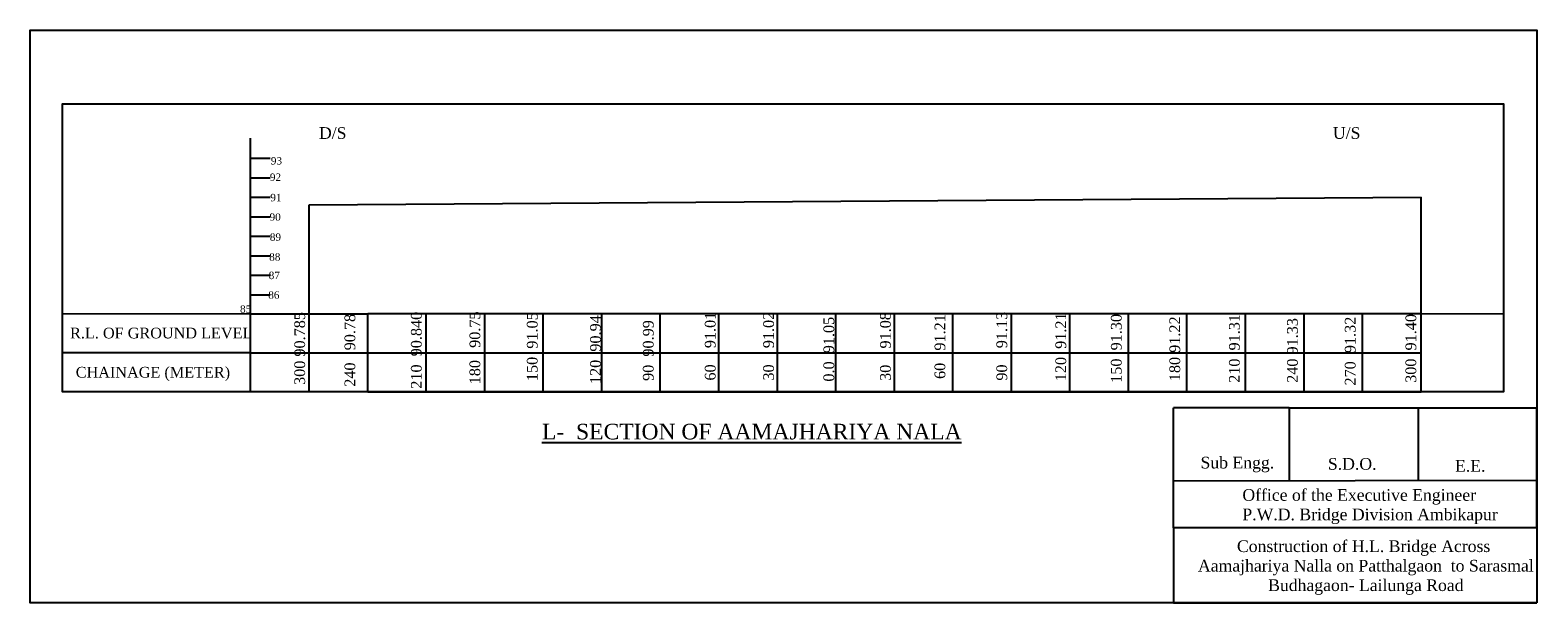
# Model space of a CAD drawing. Header units: inches. Extents: x 53 to 826, y -725 to -431.
import ezdxf

# ---------------------------------------------------------------- set-up
doc = ezdxf.new("R2010")
doc.units = ezdxf.units.IN
doc.header["$MEASUREMENT"] = 0
doc.linetypes.add('CENTER2', pattern=[28.575, 19.05, -3.175, 3.175, -3.175])
doc.styles.get("Standard").update_dxf_attribs({"font": 'times.ttf', "height": 3.8})

msp = doc.modelspace()

# ---------------------------------------------------------------- linework, layer by layer
at = {"color": 7}
for p, q in [((165.93, -496.78), (165.93, -486.39)), ((165.93, -506.78), (165.93, -496.78)), ((165.93, -506.78), (165.93, -496.78)), ((165.93, -496.78), (175.93, -496.78)), ((165.93, -516.78), (165.93, -506.78)), ((165.93, -506.78), (175.93, -506.78)), ((165.93, -526.78), (165.93, -516.78)), ((165.93, -516.78), (175.93, -516.78)), ((165.93, -536.78), (165.93, -526.78)), ((165.93, -526.78), (175.93, -526.78)), ((165.93, -546.78), (165.93, -536.78)), ((165.93, -536.78), (175.93, -536.78)), ((175.93, -536.78), (175.93, -536.78)), ((165.93, -556.78), (165.93, -546.78)), ((165.93, -546.78), (175.93, -546.78)), ((165.93, -566.78), (165.93, -556.78)), ((165.93, -556.78), (175.93, -556.78)), ((165.93, -576.78), (165.93, -566.78)), ((165.93, -566.78), (175.93, -566.78)), ((165.93, -616.78), (165.94, -576.51)), ((165.94, -616.51), (165.94, -576.51)), ((165.94, -576.51), (195.94, -576.51)), ((195.94, -616.51), (195.94, -576.51)), ((195.94, -576.51), (225.94, -576.51)), ((225.94, -616.51), (225.94, -576.51)), ((255.94, -576.51), (225.94, -576.51)), ((255.94, -616.51), (255.94, -576.51)), ((285.97, -576.5), (255.97, -576.5)), ((285.97, -616.5), (285.97, -576.5)), ((315.97, -576.5), (285.97, -576.5)), ((315.97, -616.5), (315.97, -576.5)), ((345.97, -576.5), (315.97, -576.5)), ((345.97, -616.5), (345.97, -576.5)), ((375.97, -576.5), (345.97, -576.5)), ((375.97, -616.5), (375.97, -576.5)), ((387.74, -576.5), (375.97, -576.5)), ((405.97, -576.5), (387.74, -576.5)), ((405.97, -616.5), (405.97, -576.5)), ((435.97, -576.5), (405.97, -576.5)), ((435.97, -616.5), (435.97, -576.5)), ((465.97, -576.5), (435.97, -576.5)), ((465.97, -616.5), (465.97, -576.5)), ((495.97, -576.5), (465.97, -576.5)), ((465.97, -576.5), (465.97, -576.5)), ((495.97, -616.5), (495.97, -576.5)), ((525.97, -576.5), (495.97, -576.5)), ((525.97, -616.5), (525.97, -576.5)), ((555.97, -576.5), (525.97, -576.5)), ((555.97, -616.5), (555.97, -576.5)), ((585.97, -576.5), (555.97, -576.5)), ((585.97, -616.5), (585.97, -576.5)), ((615.97, -576.5), (585.97, -576.5)), ((615.97, -616.5), (615.97, -576.5)), ((645.97, -576.5), (615.97, -576.5)), ((645.97, -616.5), (645.97, -576.5)), ((675.97, -576.5), (645.97, -576.5)), ((675.97, -616.5), (675.97, -576.5)), ((705.97, -576.5), (675.97, -576.5)), ((705.97, -616.5), (705.97, -576.5)), ((735.97, -576.5), (705.97, -576.5)), ((735.97, -616.5), (735.97, -576.5)), ((765.97, -576.5), (735.97, -576.5)), ((765.97, -576.5), (808.47, -576.33)), ((765.97, -616.5), (765.97, -576.5)), ((165.93, -596.6), (69.29, -596.6)), ((165.94, -596.51), (765.97, -596.5)), ((195.94, -616.51), (165.94, -616.51)), ((225.94, -616.51), (195.94, -616.51)), ((225.94, -616.51), (255.94, -616.51)), ((255.97, -616.5), (285.97, -616.5)), ((285.97, -616.5), (315.97, -616.5)), ((315.97, -616.5), (345.97, -616.5)), ((345.97, -616.5), (375.97, -616.5)), ((375.97, -616.5), (405.97, -616.5)), ((405.97, -616.5), (435.97, -616.5)), ((465.97, -616.5), (425.97, -616.5)), ((435.97, -616.5), (465.97, -616.5)), ((465.97, -616.5), (495.97, -616.5)), ((495.97, -616.5), (525.97, -616.5)), ((525.97, -616.5), (555.97, -616.5)), ((555.97, -616.5), (585.97, -616.5)), ((585.97, -616.5), (615.97, -616.5)), ((615.97, -616.5), (645.97, -616.5)), ((645.97, -616.5), (675.97, -616.5)), ((675.97, -616.5), (705.97, -616.5)), ((705.97, -616.5), (735.97, -616.5)), ((735.97, -616.5), (765.97, -616.5)), ((698.3, -624.72), (698.3, -662.22)), ((764.5, -624.72), (764.48, -662.09)), ((825.33, -661.97), (639.14, -662.34)), ((639.14, -662.34), (639.14, -662.34)), ((825.33, -686.36), (639.14, -686.31))]:
    msp.add_line(p, q, dxfattribs=at)
for p, q in [((195.94, -520.7), (765.97, -516.78)), ((765.97, -576.5), (765.97, -516.78)), ((195.94, -576.51), (195.94, -520.7)), ((698.3, -624.72), (639.14, -624.72)), ((639.14, -686.31), (639.14, -624.72)), ((698.3, -624.72), (825.33, -624.72)), ((825.33, -686.36), (825.33, -624.72)), ((639.14, -686.31), (639.14, -724.81)), ((825.33, -686.36), (825.33, -724.81)), ((639.14, -724.81), (825.33, -724.81))]:
    msp.add_line(p, q)
msp.add_lwpolyline([(825.33, -724.81), (52.89, -724.81), (52.89, -431.05), (825.33, -431.05)], close=True)
for points in [[(69.29, -616.42), (808.47, -616.42), (808.47, -469.05), (69.29, -469.05)], [(165.94, -576.51), (69.29, -576.78), (69.29, -616.42), (165.93, -616.42)]]:
    msp.add_lwpolyline(points, close=True, dxfattribs=at)

# ---------------------------------------------------------------- texts
at = {"color": 7, "attachment_point": 1}
for s, insert, char_height in [('D/S', (200.96, -480.82), 6), ('U/S', (720.8, -480.82), 6), ('93', (176.29, -496.18), 3.8), ('92', (175.78, -504.57), 3.8), ('91', (176.01, -515.01), 3.8), ('90', (175.63, -525.01), 3.8), ('89', (175.77, -535.31), 3.8), ('88', (175.45, -545.5), 3.8), ('87', (175.2, -554.96), 3.8), ('86', (174.98, -565.01), 3.8), ('85 ', (160.49, -572.22), 3.8), ('R.L. OF GROUND LEVEL', (73.37, -583.66), 5.5), ('CHAINAGE (METER)', (76.27, -603.78), 5.5), ('Sub Engg.', (652.92, -649.87), 6), ('S.D.O.', (718.22, -650.53), 6)]:
    msp.add_mtext(s, dxfattribs=dict(at, insert=insert, char_height=char_height))
at = {"color": 7, "char_height": 5.5, "attachment_point": 1, "rotation": 90}
for s, insert in [('300 90.785', (188.34, -613.03)), ('240   90.78', (214.07, -613.97)), ('210  90.840', (248.12, -614.97)), ('180   90.75', (278.15, -612.71)), ('150  91.05', (307.54, -611.07)), ('120  90.94', (339.96, -612.58)), ('60    91.01', (398.79, -610.79)), ('30    91.02', (428.71, -610.8)), ('0.0  91.05', (459.6, -611.32)), ('30    91.08', (488.62, -610.97)), ('60   91.21', (516.56, -609.97)), ('90    91.13', (548.28, -610.83)), ('120  91.21', (578.52, -611.14)), ('150  91.30', (606.97, -611.94)), ('180 91.22', (636.97, -611.11)), ('210  91.31', (667.5, -611.97)), ('240 91.33', (697.28, -611.97)), ('270  91.32', (726.9, -613.35)), ('300  91.40', (758, -611.97)), ('90  90.99', (367.03, -610.97))]:
    msp.add_mtext(s, dxfattribs=dict(at, insert=insert))
at = {"color": 7, "linetype": 'CENTER2', "insert": (315.3, -632.96), "char_height": 8, "attachment_point": 1}
msp.add_mtext('{\\LL-  SECTION OF AAMAJHARIYA NALA}', dxfattribs=at)
at = {"color": 7, "char_height": 6, "attachment_point": 1}
for s, insert, width in [('E.E.', (783.38, -651.53), 0.9965), ('Office of the Executive Engineer\\PP.W.D. Bridge Division Ambikapur', (674.38, -666.46), 136.85)]:
    msp.add_mtext(s, dxfattribs=dict(at, insert=insert, width=width))
at = {"insert": (736.53, -706.73), "char_height": 6, "width": 414.8371, "attachment_point": 5}
msp.add_mtext('Construction of H.L. Bridge Across\\P Aamajhariya Nalla on Patthalgaon  to Sarasmal\\P Budhagaon- Lailunga Road', dxfattribs=at)

doc.saveas('drawing.dxf')
